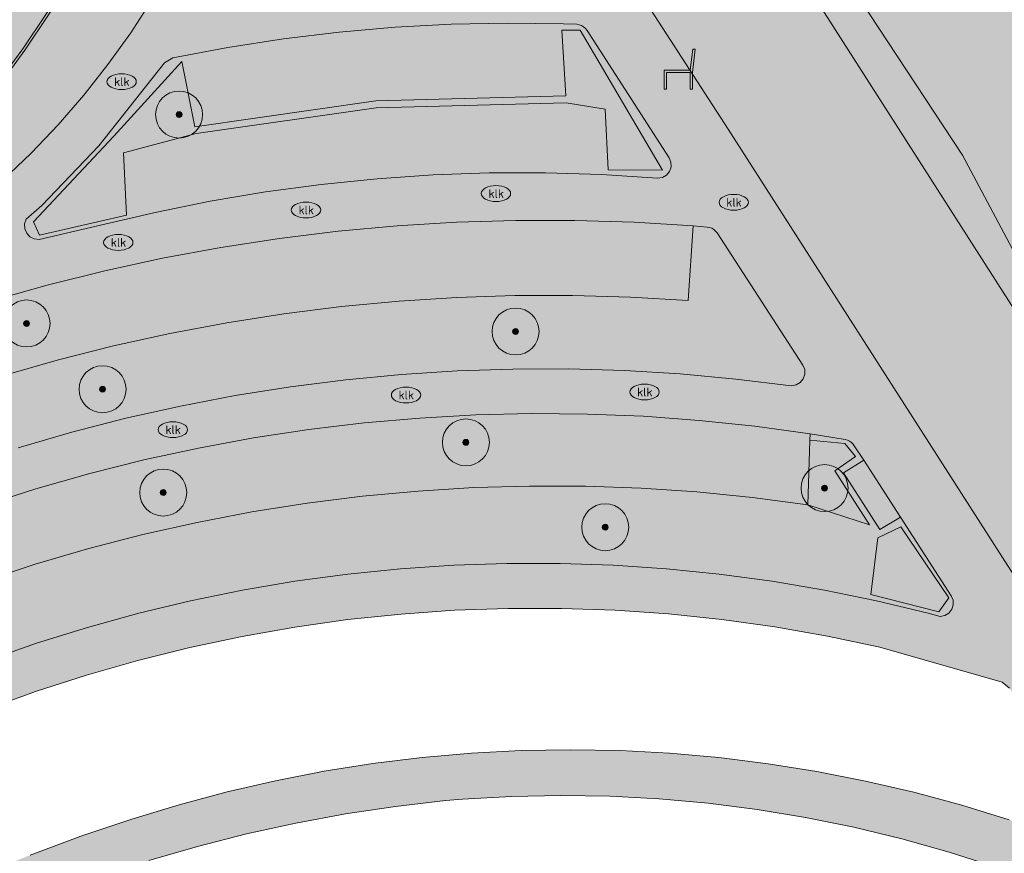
# Model space of a CAD drawing. Header units: metres. Extents: x 90041 to 92106, y 463990 to 466167.
# Tile 175 of 256: x 91107 to 91149, y 464352 to 464388. Entities that reach past the tile are written whole.
import ezdxf
from ezdxf.enums import TextEntityAlignment as Align

# ---------------------------------------------------------------- set-up
doc = ezdxf.new("R2010")
doc.units = ezdxf.units.M
doc.layers.get('0').update_dxf_attribs({"lineweight": 13})
for name, color, linetype, lineweight in [('B-WE-GR-BEPLANTING_CULTUUR_HEESTERS-GV', 90, 'Continuous', 13), ('B-WE-GR-BOOM-S', 90, 'Continuous', 13), ('B-WE-GR-HAAG-G', 90, 'GR-HAAG1-SO', 13), ('B-WE-IE-MEUBILAIR-S', 7, 'Continuous', 13), ('B-WE-IE-MEUBILAIR_WEGMEUBILAIR-S', 7, 'Continuous', 13), ('B-WE-OG-TERREIN_BEGROEID-GV', 7, 'Continuous', 13), ('B-WE-OG-TERREIN_OEVER-GV', 7, 'Continuous', 13), ('B-WE-OG-WATER_SLOOT-GV', 120, 'Continuous', 13), ('B-WE-VH-HALFVERHARDING_GRIND-GV', 252, 'Continuous', 13)]:
    doc.layers.add(name, color=color, linetype=linetype, lineweight=lineweight)
for name, color, linetype, lineweight, true_color, plot, transparency in [('B-WE-GR-BEPLANTING_CULTUUR_HEESTERS-V', 7, 'Continuous', 13, 0x8ca800, False, 0.8), ('B-WE-OG-TERREIN_BEGROEID-V', 7, 'Continuous', 13, 0xc9eb70, False, 0.8), ('B-WE-OG-TERREIN_OEVER-V', 7, 'Continuous', 13, 0xc9eb70, False, 0.8), ('B-WE-OG-WATER_SLOOT-V', 7, 'Continuous', 13, 0x73e9ff, False, 0.8), ('B-WE-VH-HALFVERHARDING_GRIND-V', 7, 'Continuous', 13, 0xd6d6d6, False, 0.8)]:
    doc.layers.add(name, color=color, linetype=linetype, lineweight=lineweight, true_color=true_color, plot=plot, transparency=transparency)
doc.styles.add('NLCS-ISO', font='NLCS-ISO.TTF')
doc.linetypes.add('GR-HAAG1-SO', pattern='A,6,[176,NLCS.SHX,S=0.125,R=0,X=0,Y=0],-2', length=8)

# ---------------------------------------------------------------- blocks, each defined once
blk = doc.blocks.new('SIE-MEUBILAIR_PUT_KOLK-SO')
blk.add_ellipse((0, 0), major_axis=(1.25, 0), ratio=0.54)
at = {"style": 'NLCS-ISO'}
blk.add_text('klk', height=0.75, dxfattribs=at).set_placement((0.026, 0), align=Align.MIDDLE_CENTER)
blk = doc.blocks.new('SIE-WEG_ZITBANK-SO')
at = {"color": 0, "linetype": 'ByBlock', "lineweight": 18}
blk.add_lwpolyline([(-0.912, -1.631), (-0.912, -0.2), (1.088, -0.2), (1.088, -1.631), (1.288, -1.631), (1.288, -0.212), (1.536, 1.777), (1.335, 1.777), (1.113, 0), (-1.112, 0), (-1.112, -1.631)], close=True, dxfattribs=at)
blk = doc.blocks.new('SGR-BOOM_GBKN-SO')
at = {"linetype": 'ByBlock', "lineweight": 18}
h = blk.add_hatch(color=0, dxfattribs=at)
h.dxf.hatch_style = 1
edge = h.paths.add_edge_path()
edge.add_arc((0, 0), 0.25, 0, 360)
at = {"color": 0, "linetype": 'ByBlock', "lineweight": 18}
for radius in [2, 0.25]:
    blk.add_circle((0, 0), radius, dxfattribs=at)
at = {"color": 0, "linetype": 'ByBlock', "lineweight": 18, "style": 'NLCS-ISO'}
blk.add_attdef('SOORT', (2.5, 0), '', height=1.5, dxfattribs=at)

msp = doc.modelspace()

# ---------------------------------------------------------------- hatches: boundary and pattern name
at = {"layer": 'B-WE-GR-BEPLANTING_CULTUUR_HEESTERS-V'}
for points in [[(91114.232, 464383.07), (91113.671, 464385.854), (91110.788, 464382.667), (91107.366, 464379.021), (91107.617, 464378.448), (91111.328, 464379.299), (91111.191, 464381.966), (91114.292, 464382.776), (91121.955, 464383.872), (91130.035, 464384.084), (91131.7, 464383.819), (91131.82, 464381.229), (91134.137, 464381.22), (91130.636, 464387.18), (91129.852, 464387.178), (91130.017, 464384.384), (91121.93, 464384.172)], [(91135.446, 464378.847), (91135.23, 464375.669), (91132.771, 464375.815), (91130.308, 464375.885), (91127.844, 464375.88), (91125.382, 464375.799), (91122.923, 464375.643), (91120.47, 464375.411), (91118.025, 464375.105), (91115.591, 464374.723), (91113.17, 464374.267), (91110.764, 464373.736), (91108.375, 464373.132), (91106.007, 464372.455), (91103.659, 464371.706), (91101.337, 464370.885), (91099.04, 464369.993), (91096.772, 464369.031), (91094.534, 464368), (91090.522, 464365.703), (91089.23, 464364.974), (91090.139, 464362.111), (91091.457, 464362.838), (91093.543, 464363.977), (91095.663, 464365.051), (91097.816, 464366.059), (91099.999, 464366.999), (91102.211, 464367.871), (91104.448, 464368.673), (91106.709, 464369.406), (91108.992, 464370.067), (91111.295, 464370.658), (91113.615, 464371.176), (91115.949, 464371.622), (91118.297, 464371.995), (91120.655, 464372.295), (91123.021, 464372.521), (91125.393, 464372.674), (91127.768, 464372.753), (91130.145, 464372.757), (91132.521, 464372.688), (91134.894, 464372.545), (91137.261, 464372.328), (91139.62, 464372.038), (91139.821, 464372.075), (91139.997, 464372.178), (91140.126, 464372.337), (91140.192, 464372.53), (91140.188, 464372.734), (91140.113, 464372.924), (91136.456, 464378.549), (91136.396, 464378.63), (91136.321, 464378.698), (91136.234, 464378.75), (91136.139, 464378.784), (91136.039, 464378.799)], [(91140.408, 464369.725), (91140.318, 464366.976), (91142.945, 464366.117), (91141.472, 464368.423), (91142.351, 464369.036), (91141.892, 464369.589)], [(91144.285, 464366.042), (91143.294, 464365.57), (91143.004, 464363.15), (91145.889, 464362.421), (91146.323, 464363.014)]]:
    msp.add_hatch(color=256, dxfattribs=at).paths.add_polyline_path(points)
h = msp.add_hatch(color=256, dxfattribs=at)
h.paths.add_polyline_path([(91144.261, 464366.452), (91143.388, 464365.916), (91141.833, 464368.34), (91142.708, 464368.871), (91142.297, 464369.48), (91142.243, 464369.561), (91142.176, 464369.632), (91142.097, 464369.689), (91142.01, 464369.731), (91141.916, 464369.757), (91140.417, 464370.002), (91140.408, 464369.725), (91141.892, 464369.589), (91142.351, 464369.036), (91141.472, 464368.423), (91142.945, 464366.117), (91140.318, 464366.976), (91137.963, 464367.287), (91135.599, 464367.523), (91133.229, 464367.682), (91130.855, 464367.766), (91128.479, 464367.774), (91126.104, 464367.705), (91123.733, 464367.561), (91121.368, 464367.34), (91119.011, 464367.044), (91116.664, 464366.673), (91114.331, 464366.226), (91112.013, 464365.706), (91109.713, 464365.111), (91107.434, 464364.442), (91105.177, 464363.701), (91102.944, 464362.889), (91100.739, 464362.005), (91098.564, 464361.05), (91096.42, 464360.027), (91094.31, 464358.936), (91092.236, 464357.777), (91090.821, 464357.036), (91092.028, 464353.75), (91092.176, 464353.822), (91092.568, 464354.044), (91095.112, 464355.551), (91097.095, 464356.645), (91099.113, 464357.671), (91101.165, 464358.629), (91103.247, 464359.518), (91105.359, 464360.336), (91107.496, 464361.083), (91109.658, 464361.757), (91111.841, 464362.359), (91114.043, 464362.886), (91116.261, 464363.34), (91118.494, 464363.719), (91120.738, 464364.022), (91122.99, 464364.25), (91125.25, 464364.403), (91127.513, 464364.479), (91129.777, 464364.479), (91132.04, 464364.403), (91134.299, 464364.252), (91136.552, 464364.024), (91138.796, 464363.721), (91141.028, 464363.343), (91143.247, 464362.889), (91145.449, 464362.362), (91145.951, 464362.225), (91146.15, 464362.261), (91146.323, 464362.365), (91146.449, 464362.524), (91146.511, 464362.717), (91146.501, 464362.919), (91146.42, 464363.104)])
h.paths.add_polyline_path([(91144.285, 464366.042), (91146.323, 464363.014), (91145.889, 464362.421), (91143.004, 464363.15), (91143.294, 464365.57)], flags=16)
at = {"layer": 'B-WE-OG-TERREIN_BEGROEID-V'}
for points in [[(91067.236, 464449.311), (91067.357, 464449.139), (91067.889, 464449.513), (91067.572, 464449.955), (91067.675, 464450.026), (91067.961, 464450.223), (91068.208, 464450.394), (91068.498, 464449.903), (91070.234, 464450.925), (91069.952, 464451.418), (91070.204, 464451.541), (91070.547, 464451.71), (91070.654, 464451.762), (91070.906, 464451.261), (91071.46, 464451.55), (91071.216, 464452.091), (91073.451, 464452.954), (91076.121, 464453.641), (91078.907, 464453.967), (91081.695, 464453.93), (91084.449, 464453.537), (91086.981, 464452.834), (91089.544, 464451.767), (91092.03, 464450.317), (91094.237, 464448.598), (91095.952, 464446.885), (91095.498, 464446.459), (91095.921, 464445.97), (91096.352, 464446.345), (91096.418, 464446.267), (91096.671, 464445.97), (91096.842, 464445.769), (91096.38, 464445.439), (91097.547, 464443.807), (91097.743, 464443.505), (91107.12, 464429.018), (91112.563, 464420.61), (91136.928, 464382.969), (91148.256, 464365.277), (91162.78, 464342.62), (91167.534, 464345.636), (91167.689, 464346.101), (91167.586, 464346.67), (91163.208, 464353.761), (91149.64, 464374.453), (91131.309, 464403.139), (91088.598, 464468.148), (91088.082, 464468.539), (91087.425, 464468.731), (91086.777, 464468.734), (91085.93, 464468.584), (91078.659, 464465.806), (91066.349, 464460.57), (91054.978, 464454.997), (91040.038, 464446.533), (91025.506, 464437.016), (91016.179, 464430.13), (91006.461, 464422.748), (91005.638, 464422.052), (91004.842, 464421.124), (91004.283, 464420.304), (91003.757, 464419.357), (91002.557, 464417.712), (91011.285, 464424.445), (91011.772, 464423.699), (91012.577, 464422.468), (91014.326, 464419.677), (91016.044, 464417.245), (91013.602, 464415.748), (91013.789, 464415.454), (91024.053, 464421.968), (91024.248, 464422.091), (91024.463, 464421.753), (91026.223, 464422.848), (91025.921, 464423.42), (91026.124, 464423.536), (91026.47, 464423.734), (91026.572, 464423.792), (91026.855, 464423.298), (91027.391, 464423.64), (91027.28, 464423.836), (91039.939, 464431.899), (91039.764, 464432.186), (91039.912, 464432.285), (91040.365, 464432.586), (91040.48, 464432.663), (91040.668, 464432.367), (91053.881, 464440.787), (91053.709, 464441.068), (91053.807, 464441.134), (91054.238, 464441.421), (91054.394, 464441.525), (91054.582, 464441.23)], [(91109.718, 464418.892), (91109.396, 464418.689), (91109.154, 464418.392), (91109.129, 464418.319), (91109.116, 464418.243), (91109.115, 464418.167), (91109.126, 464418.091), (91109.148, 464418.017), (91109.454, 464417.067), (91109.935, 464415.617), (91110.34, 464414.144), (91110.668, 464412.652), (91110.917, 464411.144), (91111.086, 464409.626), (91111.177, 464408.101), (91111.187, 464406.573), (91111.117, 464405.047), (91110.968, 464403.527), (91110.739, 464402.016), (91110.432, 464400.52), (91110.047, 464399.041), (91109.585, 464397.585), (91109.048, 464396.155), (91108.436, 464394.755), (91107.752, 464393.389), (91106.998, 464392.06), (91106.175, 464390.773), (91105.286, 464389.53), (91104.334, 464388.336), (91103.32, 464387.193), (91102.248, 464386.105), (91101.12, 464385.074), (91099.94, 464384.104), (91098.711, 464383.196), (91097.436, 464382.354), (91096.119, 464381.58), (91094.763, 464380.876), (91093.372, 464380.244), (91091.95, 464379.685), (91090.501, 464379.202), (91089.029, 464378.795), (91087.537, 464378.465), (91086.03, 464378.214), (91085.894, 464378.158), (91086.443, 464374.942), (91086.465, 464374.844), (91087.131, 464371.862), (91087.328, 464371.859), (91088.372, 464372.066), (91090.004, 464372.399), (91091.618, 464372.807), (91093.211, 464373.291), (91094.78, 464373.849), (91096.322, 464374.479), (91097.832, 464375.181), (91099.307, 464375.953), (91100.745, 464376.793), (91102.142, 464377.7), (91103.495, 464378.67), (91104.801, 464379.703), (91106.057, 464380.796), (91107.261, 464381.947), (91108.41, 464383.152), (91109.501, 464384.41), (91110.532, 464385.718), (91111.501, 464387.072), (91112.405, 464388.47), (91113.243, 464389.909), (91114.013, 464391.386), (91114.712, 464392.897), (91115.341, 464394.439), (91115.896, 464396.009), (91116.378, 464397.603), (91116.784, 464399.218), (91117.114, 464400.85), (91117.368, 464402.496), (91117.544, 464404.152), (91117.643, 464405.814), (91117.664, 464407.479), (91117.564, 464407.782), (91110.501, 464418.731), (91110.375, 464418.848), (91110.221, 464418.927), (91110.052, 464418.962), (91109.88, 464418.95)], [(91135.446, 464378.847), (91132.929, 464379.002), (91130.408, 464379.08), (91127.887, 464379.08), (91125.366, 464379.004), (91122.849, 464378.851), (91120.338, 464378.621), (91117.834, 464378.315), (91115.342, 464377.932), (91112.862, 464377.474), (91110.398, 464376.94), (91107.95, 464376.33), (91105.523, 464375.647), (91103.118, 464374.89), (91100.736, 464374.059), (91098.382, 464373.157), (91096.056, 464372.183), (91093.76, 464371.138), (91091.498, 464370.024), (91089.271, 464368.841), (91087.968, 464368.102), (91087.89, 464368.04), (91087.824, 464367.965), (91087.771, 464367.881), (91087.734, 464367.788), (91087.712, 464367.691), (91089.402, 464368.499), (91090.522, 464365.703), (91094.534, 464368), (91096.772, 464369.031), (91099.04, 464369.993), (91101.337, 464370.885), (91103.659, 464371.706), (91106.007, 464372.455), (91108.375, 464373.132), (91110.764, 464373.736), (91113.17, 464374.267), (91115.591, 464374.723), (91118.025, 464375.105), (91120.47, 464375.411), (91122.923, 464375.643), (91125.382, 464375.799), (91127.844, 464375.88), (91130.308, 464375.885), (91132.771, 464375.815), (91135.23, 464375.669)], [(91140.408, 464369.725), (91140.417, 464370.002), (91138.06, 464370.324), (91135.694, 464370.57), (91133.321, 464370.741), (91130.944, 464370.837), (91128.565, 464370.857), (91126.187, 464370.801), (91123.812, 464370.669), (91121.442, 464370.462), (91119.08, 464370.18), (91116.728, 464369.822), (91114.389, 464369.39), (91112.064, 464368.884), (91109.757, 464368.303), (91107.47, 464367.65), (91105.204, 464366.924), (91102.963, 464366.127), (91100.748, 464365.259), (91098.562, 464364.32), (91096.407, 464363.313), (91094.286, 464362.237), (91092.199, 464361.094), (91090.15, 464359.886), (91090.821, 464357.036), (91092.236, 464357.777), (91094.31, 464358.936), (91096.42, 464360.027), (91098.564, 464361.05), (91100.739, 464362.005), (91102.944, 464362.889), (91105.177, 464363.701), (91107.434, 464364.442), (91109.713, 464365.111), (91112.013, 464365.706), (91114.331, 464366.226), (91116.664, 464366.673), (91119.011, 464367.044), (91121.368, 464367.34), (91123.733, 464367.561), (91126.104, 464367.705), (91128.479, 464367.774), (91130.855, 464367.766), (91133.229, 464367.682), (91135.599, 464367.523), (91137.963, 464367.287), (91140.318, 464366.976)]]:
    msp.add_hatch(color=256, dxfattribs=at).paths.add_polyline_path(points)
h = msp.add_hatch(color=256, dxfattribs=at)
h.paths.add_polyline_path([(91130.857, 464387.25), (91130.778, 464387.32), (91130.687, 464387.375), (91130.589, 464387.414), (91130.485, 464387.435), (91129.923, 464387.457), (91127.533, 464387.485), (91125.144, 464387.434), (91122.758, 464387.304), (91120.377, 464387.095), (91118.004, 464386.807), (91115.642, 464386.442), (91113.294, 464385.998), (91112.939, 464385.79), (91110.144, 464382.251), (91107.718, 464379.722), (91107.049, 464379.132), (91106.986, 464378.936), (91106.994, 464378.73), (91107.074, 464378.539), (91107.214, 464378.388), (91107.398, 464378.295), (91107.603, 464378.271), (91110.22, 464378.874), (91112.546, 464379.425), (91114.888, 464379.898), (91117.245, 464380.295), (91119.614, 464380.614), (91121.992, 464380.855), (91124.376, 464381.018), (91126.765, 464381.102), (91129.155, 464381.107), (91131.544, 464381.034), (91133.929, 464380.883), (91134.129, 464380.914), (91134.305, 464381.013), (91134.435, 464381.169), (91134.501, 464381.361), (91134.495, 464381.563), (91134.417, 464381.75), (91130.924, 464387.168)])
h.paths.add_polyline_path([(91114.232, 464383.07), (91121.93, 464384.172), (91130.017, 464384.384), (91129.852, 464387.178), (91130.636, 464387.18), (91134.137, 464381.22), (91131.82, 464381.229), (91131.7, 464383.819), (91130.035, 464384.084), (91121.955, 464383.872), (91114.292, 464382.776), (91111.191, 464381.966), (91111.328, 464379.299), (91107.617, 464378.448), (91107.366, 464379.021), (91110.788, 464382.667), (91113.671, 464385.854)], flags=16)
at = {"layer": 'B-WE-OG-TERREIN_OEVER-V'}
msp.add_hatch(color=256, dxfattribs=at).paths.add_polyline_path([(91088.81, 464469.61), (91088.25, 464470.09), (91087.952, 464470.124), (91087.449, 464470.086), (91086.83, 464469.93), (91083.12, 464468.77), (91074.39, 464465.1), (91058.78, 464457.92), (91053.15, 464454.88), (91046.57, 464451.65), (91040.18, 464448.1), (91036.91, 464446.02), (91031.33, 464442.89), (91015.67, 464432.06), (91008.66, 464426.37), (91003.97, 464421.84), (91001.602, 464418.158), (91000.423, 464415.73), (91000.12, 464413.793), (91000.053, 464412.868), (91000.243, 464412.017), (91000.881, 464410.479), (91025.403, 464372.673), (91028.554, 464374.726), (91029.729, 464375.494), (91029.585, 464375.764), (91021.251, 464390.83), (91003.951, 464410.077), (91003.483, 464410.413), (91003.058, 464410.802), (91002.682, 464411.238), (91002.36, 464411.716), (91002.096, 464412.228), (91001.896, 464412.768), (91001.76, 464413.328), (91001.691, 464413.9), (91001.691, 464414.476), (91001.758, 464415.048), (91001.893, 464415.608), (91002.557, 464417.712), (91003.757, 464419.357), (91004.283, 464420.304), (91004.842, 464421.124), (91005.638, 464422.052), (91006.461, 464422.748), (91016.179, 464430.13), (91025.506, 464437.016), (91040.038, 464446.533), (91054.978, 464454.997), (91066.349, 464460.57), (91078.659, 464465.806), (91085.93, 464468.584), (91086.777, 464468.734), (91087.425, 464468.731), (91088.082, 464468.539), (91088.598, 464468.148), (91131.309, 464403.139), (91149.64, 464374.453), (91163.208, 464353.761), (91167.586, 464346.67), (91167.689, 464346.101), (91167.534, 464345.636), (91162.78, 464342.62), (91160.087, 464340.948), (91161.338, 464339.027), (91164.005, 464340.746), (91164.244, 464340.9), (91169.475, 464344.273), (91170.231, 464344.76), (91160.599, 464359.564), (91150.55, 464375.01), (91146.91, 464381.86), (91110.44, 464437.24), (91105.39, 464444.91), (91091.24, 464465.65)])
at = {"layer": 'B-WE-OG-WATER_SLOOT-V'}
msp.add_hatch(color=256, dxfattribs=at).paths.add_polyline_path([(91107.063, 464455.157), (91102.908, 464461.531), (91100.081, 464466.238), (91099.128, 464468.1), (91098.857, 464468.832), (91098.862, 464469.162), (91088.81, 464469.61), (91091.24, 464465.65), (91105.39, 464444.91), (91110.44, 464437.24), (91146.91, 464381.86), (91150.55, 464375.01), (91160.599, 464359.564), (91165.258, 464363.073), (91164.561, 464363.991), (91164.204, 464363.827), (91163.83, 464363.738), (91163.213, 464363.804), (91162.839, 464364.06), (91162.498, 464364.452), (91158.321, 464370.88), (91154.76, 464376.359), (91154.614, 464376.899), (91154.647, 464377.38), (91155.43, 464380.042), (91155.56, 464380.931), (91155.484, 464382.156), (91155.458, 464382.288), (91155.382, 464382.67), (91149.035, 464391.717), (91135.894, 464411.366), (91128.505, 464422.675), (91114.269, 464444.101)])
at = {"layer": 'B-WE-VH-HALFVERHARDING_GRIND-V'}
h = msp.add_hatch(color=256, dxfattribs=at)
h.paths.add_polyline_path([(91108.686, 464321.019), (91108.47, 464320.08), (91108.377, 464319.899), (91108.228, 464319.762), (91108.04, 464319.685), (91107.837, 464319.678), (91107.644, 464319.742), (91107.486, 464319.869), (91109.842, 464316.54), (91109.785, 464316.897), (91110.27, 464319.438), (91110.507, 464320.672), (91110.806, 464321.892), (91111.165, 464323.095), (91111.585, 464324.279), (91112.064, 464325.441), (91112.6, 464326.576), (91113.193, 464327.684), (91113.841, 464328.76), (91114.834, 464330.1), (91115.882, 464331.397), (91116.984, 464332.648), (91118.138, 464333.852), (91119.341, 464335.006), (91120.593, 464336.107), (91121.89, 464337.156), (91123.229, 464338.148), (91124.61, 464339.083), (91126.029, 464339.959), (91127.484, 464340.774), (91128.971, 464341.527), (91130.489, 464342.217), (91132.035, 464342.841), (91133.61, 464343.401), (91135.207, 464343.894), (91136.824, 464344.319), (91138.457, 464344.675), (91140.103, 464344.962), (91141.76, 464345.179), (91143.425, 464345.325), (91145.095, 464345.401), (91146.766, 464345.406), (91148.436, 464345.34), (91150.102, 464345.204), (91151.761, 464344.997), (91153.409, 464344.72), (91155.044, 464344.374), (91156.663, 464343.958), (91158.263, 464343.475), (91158.559, 464343.279), (91159.123, 464342.46), (91160.087, 464340.948), (91162.78, 464342.62), (91148.256, 464365.277), (91136.928, 464382.969), (91112.563, 464420.61), (91109.718, 464418.892), (91109.88, 464418.95), (91110.052, 464418.962), (91110.221, 464418.927), (91110.375, 464418.848), (91110.501, 464418.731), (91117.564, 464407.782), (91117.664, 464407.479), (91117.643, 464405.814), (91117.544, 464404.152), (91117.368, 464402.496), (91117.114, 464400.85), (91116.784, 464399.218), (91116.378, 464397.603), (91115.896, 464396.009), (91115.341, 464394.439), (91114.712, 464392.897), (91114.013, 464391.386), (91113.243, 464389.909), (91112.405, 464388.47), (91111.501, 464387.072), (91110.532, 464385.718), (91109.501, 464384.41), (91108.41, 464383.152), (91107.261, 464381.947), (91106.057, 464380.796), (91104.801, 464379.703), (91103.495, 464378.67), (91102.142, 464377.7), (91100.745, 464376.793), (91099.307, 464375.953), (91097.832, 464375.181), (91096.322, 464374.479), (91094.78, 464373.849), (91093.211, 464373.291), (91091.618, 464372.807), (91090.004, 464372.399), (91088.372, 464372.066), (91087.328, 464371.859), (91087.131, 464371.862), (91087.012, 464371.897), (91086.903, 464371.956), (91086.806, 464372.034), (91086.728, 464372.13), (91086.669, 464372.239), (91087.712, 464367.543), (91087.712, 464367.691), (91087.734, 464367.788), (91087.771, 464367.881), (91087.824, 464367.965), (91087.89, 464368.04), (91087.968, 464368.102), (91089.271, 464368.841), (91091.498, 464370.024), (91093.76, 464371.138), (91096.056, 464372.183), (91098.382, 464373.157), (91100.736, 464374.059), (91103.118, 464374.89), (91105.523, 464375.647), (91107.95, 464376.33), (91110.398, 464376.94), (91112.862, 464377.474), (91115.342, 464377.932), (91117.834, 464378.315), (91120.338, 464378.621), (91122.849, 464378.851), (91125.366, 464379.004), (91127.887, 464379.08), (91130.408, 464379.08), (91132.929, 464379.002), (91135.446, 464378.847), (91136.039, 464378.799), (91136.139, 464378.784), (91136.234, 464378.75), (91136.321, 464378.698), (91136.396, 464378.63), (91136.456, 464378.549), (91140.113, 464372.924), (91140.188, 464372.734), (91140.192, 464372.53), (91140.126, 464372.337), (91139.997, 464372.178), (91139.821, 464372.075), (91139.62, 464372.038), (91137.261, 464372.328), (91134.894, 464372.545), (91132.521, 464372.688), (91130.145, 464372.757), (91127.768, 464372.753), (91125.393, 464372.674), (91123.021, 464372.521), (91120.655, 464372.295), (91118.297, 464371.995), (91115.949, 464371.622), (91113.615, 464371.176), (91111.295, 464370.658), (91108.992, 464370.067), (91106.709, 464369.406), (91104.448, 464368.673), (91102.211, 464367.871), (91099.999, 464366.999), (91097.816, 464366.059), (91095.663, 464365.051), (91093.543, 464363.977), (91091.457, 464362.838), (91090.139, 464362.111), (91089.799, 464361.923), (91089.618, 464361.85), (91089.422, 464361.841), (91089.235, 464361.899), (91089.078, 464362.015), (91088.969, 464362.178), (91089.737, 464359.147), (91089.723, 464359.292), (91089.743, 464359.436), (91089.797, 464359.571), (91089.88, 464359.691), (91089.989, 464359.787), (91090.15, 464359.886), (91092.199, 464361.094), (91094.286, 464362.237), (91096.407, 464363.313), (91098.562, 464364.32), (91100.748, 464365.259), (91102.963, 464366.127), (91105.204, 464366.924), (91107.47, 464367.65), (91109.757, 464368.303), (91112.064, 464368.884), (91114.389, 464369.39), (91116.728, 464369.822), (91119.08, 464370.18), (91121.442, 464370.462), (91123.812, 464370.669), (91126.187, 464370.801), (91128.565, 464370.857), (91130.944, 464370.837), (91133.321, 464370.741), (91135.694, 464370.57), (91138.06, 464370.324), (91140.417, 464370.002), (91141.916, 464369.757), (91142.01, 464369.731), (91142.097, 464369.689), (91142.176, 464369.632), (91142.243, 464369.561), (91142.297, 464369.48), (91142.708, 464368.871), (91144.261, 464366.452), (91146.42, 464363.104), (91146.501, 464362.919), (91146.511, 464362.717), (91146.449, 464362.524), (91146.323, 464362.365), (91146.15, 464362.261), (91145.951, 464362.225), (91145.449, 464362.362), (91143.247, 464362.889), (91141.028, 464363.343), (91138.796, 464363.721), (91136.552, 464364.024), (91134.299, 464364.252), (91132.04, 464364.403), (91129.777, 464364.479), (91127.513, 464364.479), (91125.25, 464364.403), (91122.99, 464364.25), (91120.738, 464364.022), (91118.494, 464363.719), (91116.261, 464363.34), (91114.043, 464362.886), (91111.841, 464362.359), (91109.658, 464361.757), (91107.496, 464361.083), (91105.359, 464360.336), (91103.247, 464359.518), (91101.165, 464358.629), (91099.113, 464357.671), (91097.095, 464356.645), (91095.112, 464355.551), (91092.568, 464354.044), (91092.176, 464353.822), (91092.028, 464353.75), (91091.853, 464353.723), (91091.678, 464353.75), (91091.519, 464353.828), (91091.391, 464353.951), (91091.306, 464354.106), (91092.262, 464351.15), (91092.544, 464351.848), (91092.618, 464351.89), (91095.076, 464353.277), (91097.051, 464354.412), (91099.065, 464355.478), (91101.114, 464356.473), (91103.197, 464357.396), (91105.31, 464358.247), (91107.452, 464359.023), (91109.619, 464359.725), (91111.809, 464360.351), (91114.02, 464360.901), (91116.249, 464361.373), (91118.492, 464361.768), (91120.748, 464362.085), (91123.014, 464362.323), (91125.286, 464362.482), (91127.563, 464362.562), (91129.841, 464362.564), (91132.118, 464362.486), (91134.391, 464362.329), (91136.657, 464362.093), (91138.913, 464361.779), (91141.157, 464361.386), (91143.386, 464360.916), (91148.594, 464359.429), (91148.9, 464359.17), (91152.773, 464353.15), (91152.838, 464352.956), (91152.831, 464352.751), (91152.753, 464352.562), (91152.613, 464352.412), (91152.43, 464352.32), (91152.226, 464352.299), (91150.875, 464352.869), (91148.883, 464353.561), (91146.868, 464354.182), (91144.833, 464354.733), (91142.779, 464355.211), (91140.71, 464355.618), (91138.628, 464355.951), (91136.535, 464356.211), (91134.435, 464356.397), (91132.329, 464356.51), (91130.221, 464356.548), (91128.113, 464356.512), (91126.007, 464356.403), (91123.906, 464356.219), (91121.813, 464355.962), (91119.731, 464355.632), (91117.661, 464355.228), (91115.607, 464354.752), (91113.571, 464354.205), (91111.555, 464353.586), (91109.378, 464352.86), (91107.226, 464352.063), (91105.1, 464351.198), (91103.004, 464350.265), (91100.939, 464349.265), (91098.907, 464348.198), (91096.91, 464347.067), (91094.826, 464345.818), (91094.647, 464345.752), (91094.456, 464345.749), (91094.275, 464345.811), (91094.125, 464345.93), (91094.024, 464346.092), (91095.132, 464343.149), (91095.102, 464343.298), (91095.113, 464343.45), (91095.163, 464343.593), (91095.248, 464343.718), (91095.364, 464343.817), (91095.412, 464343.846), (91096.705, 464344.635), (91098.539, 464345.758), (91100.409, 464346.82), (91102.313, 464347.818), (91104.25, 464348.752), (91106.217, 464349.622), (91108.212, 464350.425), (91110.232, 464351.161), (91112.276, 464351.829), (91114.341, 464352.429), (91116.425, 464352.96), (91118.525, 464353.421), (91120.64, 464353.811), (91122.766, 464354.131), (91124.902, 464354.38), (91125.617, 464354.439), (91127.709, 464354.559), (91129.805, 464354.601), (91131.9, 464354.567), (91133.993, 464354.455), (91136.08, 464354.267), (91138.159, 464354.002), (91140.227, 464353.66), (91142.281, 464353.243), (91144.318, 464352.75), (91146.335, 464352.183), (91148.33, 464351.541), (91150.301, 464350.827), (91152.244, 464350.041), (91154.156, 464349.184), (91155.869, 464348.175), (91156.057, 464347.955), (91156.77, 464346.877), (91156.844, 464346.692), (91156.853, 464346.492), (91156.795, 464346.301), (91156.677, 464346.14), (91156.513, 464346.027), (91156.32, 464345.975), (91151.831, 464346.966), (91150.06, 464347.185), (91148.282, 464347.325), (91146.499, 464347.387), (91144.715, 464347.371), (91142.933, 464347.277), (91141.158, 464347.105), (91139.391, 464346.854), (91137.638, 464346.527), (91135.9, 464346.122), (91134.182, 464345.642), (91132.486, 464345.087), (91130.817, 464344.458), (91129.177, 464343.756), (91127.569, 464342.983), (91125.997, 464342.14), (91124.463, 464341.229), (91122.971, 464340.251), (91121.523, 464339.209), (91120.122, 464338.104), (91118.771, 464336.938), (91117.473, 464335.715), (91116.229, 464334.436), (91115.043, 464333.103), (91113.917, 464331.719), (91112.853, 464330.288), (91111.852, 464328.811), (91110.917, 464327.291), (91110.05, 464325.732), (91109.773, 464324.984), (91109.519, 464324.228), (91109.287, 464323.465), (91109.079, 464322.695), (91108.894, 464321.919)])
h.paths.add_polyline_path([(91121.039, 464402.401), (91122.63, 464399.983), (91123.642, 464398.402), (91123.731, 464398.218), (91123.749, 464398.014), (91123.694, 464397.817), (91123.572, 464397.653), (91123.4, 464397.542), (91123.2, 464397.5), (91122.314, 464397.477), (91119.097, 464397.204), (91118.894, 464397.199), (91118.7, 464397.263), (91118.541, 464397.389), (91118.434, 464397.562), (91118.392, 464397.762), (91118.421, 464397.963), (91118.672, 464399.015), (91118.888, 464400.074), (91119.071, 464401.14), (91119.219, 464402.212), (91119.333, 464403.287), (91119.414, 464403.473), (91119.556, 464403.618), (91119.74, 464403.704), (91119.942, 464403.719), (91120.137, 464403.662), (91120.299, 464403.54), (91120.744, 464402.855)], flags=16)
h.paths.add_polyline_path([(91125.568, 464395.453), (91128.931, 464390.258), (91129, 464390.069), (91129.001, 464389.867), (91128.933, 464389.677), (91128.805, 464389.522), (91128.631, 464389.419), (91128.433, 464389.382), (91126.46, 464389.374), (91124.489, 464389.31), (91122.52, 464389.189), (91120.555, 464389.011), (91118.596, 464388.777), (91116.645, 464388.487), (91115.649, 464388.35), (91115.448, 464388.354), (91115.261, 464388.428), (91115.111, 464388.562), (91115.017, 464388.74), (91114.992, 464388.94), (91115.038, 464389.136), (91116.392, 464391.968), (91117.499, 464394.758), (91117.554, 464394.872), (91117.633, 464394.97), (91117.732, 464395.048), (91117.846, 464395.102), (91117.969, 464395.129), (91119.386, 464395.312), (91120.807, 464395.464), (91122.23, 464395.584), (91123.656, 464395.672), (91125.084, 464395.729), (91125.199, 464395.715), (91125.309, 464395.679), (91125.41, 464395.622), (91125.498, 464395.545)], flags=16)
h.paths.add_polyline_path([(91130.924, 464387.168), (91134.417, 464381.75), (91134.495, 464381.563), (91134.501, 464381.361), (91134.435, 464381.169), (91134.305, 464381.013), (91134.129, 464380.914), (91133.929, 464380.883), (91131.544, 464381.034), (91129.155, 464381.107), (91126.765, 464381.102), (91124.376, 464381.018), (91121.992, 464380.855), (91119.614, 464380.614), (91117.245, 464380.295), (91114.888, 464379.898), (91112.546, 464379.425), (91110.22, 464378.874), (91107.603, 464378.271), (91107.398, 464378.295), (91107.214, 464378.388), (91107.074, 464378.539), (91106.994, 464378.73), (91106.986, 464378.936), (91107.049, 464379.132), (91107.718, 464379.722), (91110.144, 464382.251), (91112.939, 464385.79), (91113.294, 464385.998), (91115.642, 464386.442), (91118.004, 464386.807), (91120.377, 464387.095), (91122.758, 464387.304), (91125.144, 464387.434), (91127.533, 464387.485), (91129.923, 464387.457), (91130.485, 464387.435), (91130.589, 464387.414), (91130.687, 464387.375), (91130.778, 464387.32), (91130.857, 464387.25)], flags=16)
msp.add_hatch(color=256, dxfattribs=at).paths.add_polyline_path([(91142.708, 464368.871), (91141.833, 464368.34), (91143.388, 464365.916), (91144.261, 464366.452)])

# ---------------------------------------------------------------- linework, layer by layer
at = {"layer": 'B-WE-GR-BEPLANTING_CULTUUR_HEESTERS-GV', "flags": 128}
for points in [[(91114.232, 464383.07), (91113.671, 464385.854), (91110.788, 464382.667), (91107.366, 464379.021), (91107.617, 464378.448), (91111.328, 464379.299), (91111.191, 464381.966), (91114.292, 464382.776), (91121.955, 464383.872), (91130.035, 464384.084), (91131.7, 464383.819), (91131.82, 464381.229), (91134.137, 464381.22), (91130.636, 464387.18), (91129.852, 464387.178), (91130.017, 464384.384), (91121.93, 464384.172)], [(91140.408, 464369.725), (91140.318, 464366.976), (91142.945, 464366.117), (91141.472, 464368.423), (91142.351, 464369.036), (91141.892, 464369.589)], [(91144.285, 464366.042), (91143.294, 464365.57), (91143.004, 464363.15), (91145.889, 464362.421), (91146.323, 464363.014)], [(91144.285, 464366.042), (91146.323, 464363.014), (91145.889, 464362.421), (91143.004, 464363.15), (91143.294, 464365.57)]]:
    msp.add_lwpolyline(points, close=True, dxfattribs=at)
for points in [[(91106.709, 464369.406), (91108.992, 464370.067), (91111.295, 464370.658), (91113.615, 464371.176), (91115.949, 464371.622), (91118.297, 464371.995), (91120.655, 464372.295), (91123.021, 464372.521), (91125.393, 464372.674), (91127.768, 464372.753), (91130.145, 464372.757), (91132.521, 464372.688), (91134.894, 464372.545), (91137.261, 464372.328), (91139.62, 464372.038), (91139.821, 464372.075), (91139.997, 464372.178), (91140.126, 464372.337), (91140.192, 464372.53), (91140.188, 464372.734), (91140.113, 464372.924), (91136.456, 464378.549), (91136.396, 464378.63), (91136.321, 464378.698), (91136.234, 464378.75), (91136.139, 464378.784), (91136.039, 464378.799), (91135.446, 464378.847), (91135.23, 464375.669), (91132.771, 464375.815), (91130.308, 464375.885), (91127.844, 464375.88), (91125.382, 464375.799), (91122.923, 464375.643), (91120.47, 464375.411), (91118.025, 464375.105), (91115.591, 464374.723), (91113.17, 464374.267), (91110.764, 464373.736), (91108.375, 464373.132), (91106.007, 464372.455)], [(91105.359, 464360.336), (91107.496, 464361.083), (91109.658, 464361.757), (91111.841, 464362.359), (91114.043, 464362.886), (91116.261, 464363.34), (91118.494, 464363.719), (91120.738, 464364.022), (91122.99, 464364.25), (91125.25, 464364.403), (91127.513, 464364.479), (91129.777, 464364.479), (91132.04, 464364.403), (91134.299, 464364.252), (91136.552, 464364.024), (91138.796, 464363.721), (91141.028, 464363.343), (91143.247, 464362.889), (91145.449, 464362.362), (91145.951, 464362.225), (91146.15, 464362.261), (91146.323, 464362.365), (91146.449, 464362.524), (91146.511, 464362.717), (91146.501, 464362.919), (91146.42, 464363.104), (91144.261, 464366.452), (91143.388, 464365.916), (91141.833, 464368.34), (91142.708, 464368.871), (91142.297, 464369.48), (91142.243, 464369.561), (91142.176, 464369.632), (91142.097, 464369.689), (91142.01, 464369.731), (91141.916, 464369.757), (91140.417, 464370.002), (91140.408, 464369.725), (91141.892, 464369.589), (91142.351, 464369.036), (91141.472, 464368.423), (91142.945, 464366.117), (91140.318, 464366.976), (91137.963, 464367.287), (91135.599, 464367.523), (91133.229, 464367.682), (91130.855, 464367.766), (91128.479, 464367.774), (91126.104, 464367.705), (91123.733, 464367.561), (91121.368, 464367.34), (91119.011, 464367.044), (91116.664, 464366.673), (91114.331, 464366.226), (91112.013, 464365.706), (91109.713, 464365.111), (91107.434, 464364.442), (91105.177, 464363.701)]]:
    msp.add_lwpolyline(points, dxfattribs=at)
at = {"layer": 'B-WE-GR-HAAG-G', "flags": 128}
for points in [[(91086.443, 464374.942), (91088.014, 464375.186), (91089.571, 464375.508), (91091.11, 464375.906), (91092.627, 464376.38), (91094.119, 464376.929), (91095.582, 464377.55), (91097.013, 464378.243), (91098.408, 464379.006), (91099.763, 464379.837), (91101.076, 464380.734), (91102.342, 464381.694), (91103.56, 464382.717), (91104.725, 464383.798), (91105.836, 464384.935), (91106.911, 464386.39), (91107.924, 464387.889), (91108.873, 464389.429), (91109.758, 464391.007), (91110.575, 464392.621), (91111.324, 464394.267), (91112.004, 464395.944), (91112.613, 464397.647), (91113.151, 464399.375), (91113.615, 464401.123), (91114.007, 464402.889), (91114.324, 464404.67), (91114.566, 464406.463), (91113.689, 464411.79), (91111.041, 464411.483), (91110.251, 464415.309), (91109.275, 464418.201), (91110.229, 464418.611), (91117.263, 464407.673), (91117.496, 464406.528), (91114.667, 464406.465), (91114.425, 464404.667), (91114.107, 464402.88), (91113.715, 464401.108), (91113.25, 464399.354), (91112.711, 464397.621), (91112.1, 464395.913), (91111.418, 464394.231), (91110.667, 464392.579), (91109.847, 464390.96), (91108.96, 464389.377), (91108.007, 464387.833), (91106.99, 464386.329), (91105.912, 464384.87), (91104.798, 464383.729), (91103.63, 464382.645), (91102.409, 464381.619), (91101.139, 464380.656), (91099.823, 464379.756), (91098.464, 464378.922), (91097.065, 464378.157), (91095.63, 464377.462), (91094.163, 464376.838), (91092.667, 464376.288), (91091.145, 464375.812), (91089.602, 464375.412), (91088.04, 464375.089), (91086.465, 464374.844)], [(91090.522, 464365.703), (91094.534, 464368), (91096.772, 464369.031), (91099.04, 464369.993), (91101.337, 464370.885), (91103.659, 464371.706), (91106.007, 464372.455), (91108.375, 464373.132), (91110.764, 464373.736), (91113.17, 464374.267), (91115.591, 464374.723), (91118.025, 464375.105), (91120.47, 464375.411), (91122.923, 464375.643), (91125.382, 464375.799), (91127.844, 464375.88), (91130.308, 464375.885), (91132.771, 464375.815), (91135.23, 464375.669), (91135.446, 464378.847)], [(91140.408, 464369.725), (91140.417, 464370.002)], [(91140.318, 464366.976), (91140.408, 464369.725)], [(91140.318, 464366.976), (91142.945, 464366.117), (91141.472, 464368.423), (91142.351, 464369.036), (91141.892, 464369.589), (91140.408, 464369.725)], [(91090.821, 464357.036), (91092.236, 464357.777), (91094.31, 464358.936), (91096.42, 464360.027), (91098.564, 464361.05), (91100.739, 464362.005), (91102.944, 464362.889), (91105.177, 464363.701), (91107.434, 464364.442), (91109.713, 464365.111), (91112.013, 464365.706), (91114.331, 464366.226), (91116.664, 464366.673), (91119.011, 464367.044), (91121.368, 464367.34), (91123.733, 464367.561), (91126.104, 464367.705), (91128.479, 464367.774), (91130.855, 464367.766), (91133.229, 464367.682), (91135.599, 464367.523), (91137.963, 464367.287), (91140.318, 464366.976)]]:
    msp.add_lwpolyline(points, dxfattribs=at)
for points in [[(91114.232, 464383.07), (91113.671, 464385.854), (91110.788, 464382.667), (91107.366, 464379.021), (91107.617, 464378.448), (91111.328, 464379.299), (91111.191, 464381.966), (91114.292, 464382.776), (91121.955, 464383.872), (91130.035, 464384.084), (91131.7, 464383.819), (91131.82, 464381.229), (91134.137, 464381.22), (91130.636, 464387.18), (91129.852, 464387.178), (91130.017, 464384.384), (91121.93, 464384.172)], [(91144.285, 464366.042), (91146.323, 464363.014), (91145.889, 464362.421), (91143.004, 464363.15), (91143.294, 464365.57)]]:
    msp.add_lwpolyline(points, close=True, dxfattribs=at)
at = {"layer": 'B-WE-OG-TERREIN_BEGROEID-GV', "flags": 128}
for points in [[(91167.586, 464346.67), (91163.208, 464353.761), (91149.64, 464374.453), (91131.309, 464403.139), (91088.598, 464468.148)], [(91081.695, 464453.93), (91084.449, 464453.537), (91086.981, 464452.834), (91089.544, 464451.767), (91092.03, 464450.317), (91094.237, 464448.598), (91095.952, 464446.885), (91095.498, 464446.459), (91095.921, 464445.97), (91096.352, 464446.345), (91096.418, 464446.267), (91096.671, 464445.97), (91096.842, 464445.769), (91096.38, 464445.439), (91097.547, 464443.807), (91097.743, 464443.505), (91107.12, 464429.018), (91112.563, 464420.61), (91136.928, 464382.969), (91148.256, 464365.277), (91162.78, 464342.62)], [(91106.057, 464380.796), (91107.261, 464381.947), (91108.41, 464383.152), (91109.501, 464384.41), (91110.532, 464385.718), (91111.501, 464387.072), (91112.405, 464388.47)], [(91106.007, 464372.455), (91108.375, 464373.132), (91110.764, 464373.736), (91113.17, 464374.267), (91115.591, 464374.723), (91118.025, 464375.105), (91120.47, 464375.411), (91122.923, 464375.643), (91125.382, 464375.799), (91127.844, 464375.88), (91130.308, 464375.885), (91132.771, 464375.815), (91135.23, 464375.669), (91135.446, 464378.847), (91132.929, 464379.002), (91130.408, 464379.08), (91127.887, 464379.08), (91125.366, 464379.004), (91122.849, 464378.851), (91120.338, 464378.621), (91117.834, 464378.315), (91115.342, 464377.932), (91112.862, 464377.474), (91110.398, 464376.94), (91107.95, 464376.33), (91105.523, 464375.647)], [(91105.177, 464363.701), (91107.434, 464364.442), (91109.713, 464365.111), (91112.013, 464365.706), (91114.331, 464366.226), (91116.664, 464366.673), (91119.011, 464367.044), (91121.368, 464367.34), (91123.733, 464367.561), (91126.104, 464367.705), (91128.479, 464367.774), (91130.855, 464367.766), (91133.229, 464367.682), (91135.599, 464367.523), (91137.963, 464367.287), (91140.318, 464366.976), (91140.408, 464369.725), (91140.417, 464370.002), (91138.06, 464370.324), (91135.694, 464370.57), (91133.321, 464370.741), (91130.944, 464370.837), (91128.565, 464370.857), (91126.187, 464370.801), (91123.812, 464370.669), (91121.442, 464370.462), (91119.08, 464370.18), (91116.728, 464369.822), (91114.389, 464369.39), (91112.064, 464368.884), (91109.757, 464368.303), (91107.47, 464367.65), (91105.204, 464366.924)]]:
    msp.add_lwpolyline(points, dxfattribs=at)
for points in [[(91130.857, 464387.25), (91130.778, 464387.32), (91130.687, 464387.375), (91130.589, 464387.414), (91130.485, 464387.435), (91129.923, 464387.457), (91127.533, 464387.485), (91125.144, 464387.434), (91122.758, 464387.304), (91120.377, 464387.095), (91118.004, 464386.807), (91115.642, 464386.442), (91113.294, 464385.998), (91112.939, 464385.79), (91110.144, 464382.251), (91107.718, 464379.722), (91107.049, 464379.132), (91106.986, 464378.936), (91106.994, 464378.73), (91107.074, 464378.539), (91107.214, 464378.388), (91107.398, 464378.295), (91107.603, 464378.271), (91110.22, 464378.874), (91112.546, 464379.425), (91114.888, 464379.898), (91117.245, 464380.295), (91119.614, 464380.614), (91121.992, 464380.855), (91124.376, 464381.018), (91126.765, 464381.102), (91129.155, 464381.107), (91131.544, 464381.034), (91133.929, 464380.883), (91134.129, 464380.914), (91134.305, 464381.013), (91134.435, 464381.169), (91134.501, 464381.361), (91134.495, 464381.563), (91134.417, 464381.75), (91130.924, 464387.168)], [(91114.232, 464383.07), (91121.93, 464384.172), (91130.017, 464384.384), (91129.852, 464387.178), (91130.636, 464387.18), (91134.137, 464381.22), (91131.82, 464381.229), (91131.7, 464383.819), (91130.035, 464384.084), (91121.955, 464383.872), (91114.292, 464382.776), (91111.191, 464381.966), (91111.328, 464379.299), (91107.617, 464378.448), (91107.366, 464379.021), (91110.788, 464382.667), (91113.671, 464385.854)]]:
    msp.add_lwpolyline(points, close=True, dxfattribs=at)
at = {"layer": 'B-WE-OG-TERREIN_OEVER-GV', "flags": 128}
msp.add_lwpolyline([(91088.598, 464468.148), (91131.309, 464403.139), (91149.64, 464374.453), (91163.208, 464353.761), (91167.586, 464346.67), (91167.689, 464346.101), (91167.534, 464345.636), (91162.78, 464342.62), (91160.087, 464340.948), (91161.338, 464339.027), (91164.005, 464340.746), (91164.244, 464340.9), (91169.475, 464344.273), (91170.231, 464344.76), (91160.599, 464359.564), (91150.55, 464375.01), (91146.91, 464381.86), (91110.44, 464437.24), (91105.39, 464444.91), (91091.24, 464465.65)], dxfattribs=at)
at = {"layer": 'B-WE-OG-WATER_SLOOT-GV', "flags": 128}
msp.add_lwpolyline([(91110.44, 464437.24), (91146.91, 464381.86), (91150.55, 464375.01), (91160.599, 464359.564), (91165.258, 464363.073), (91164.561, 464363.991), (91164.204, 464363.827), (91163.83, 464363.738), (91163.213, 464363.804), (91162.839, 464364.06), (91162.498, 464364.452), (91158.321, 464370.88), (91154.76, 464376.359), (91154.614, 464376.899), (91154.647, 464377.38), (91155.43, 464380.042), (91155.56, 464380.931), (91155.484, 464382.156), (91155.458, 464382.288), (91155.382, 464382.67), (91149.035, 464391.717)], dxfattribs=at)
at = {"layer": 'B-WE-VH-HALFVERHARDING_GRIND-GV', "flags": 128}
for points in [[(91162.78, 464342.62), (91148.256, 464365.277), (91136.928, 464382.969), (91112.563, 464420.61)], [(91112.405, 464388.47), (91111.501, 464387.072), (91110.532, 464385.718), (91109.501, 464384.41), (91108.41, 464383.152), (91107.261, 464381.947), (91106.057, 464380.796)], [(91105.523, 464375.647), (91107.95, 464376.33), (91110.398, 464376.94), (91112.862, 464377.474), (91115.342, 464377.932), (91117.834, 464378.315), (91120.338, 464378.621), (91122.849, 464378.851), (91125.366, 464379.004), (91127.887, 464379.08), (91130.408, 464379.08), (91132.929, 464379.002), (91135.446, 464378.847), (91136.039, 464378.799), (91136.139, 464378.784), (91136.234, 464378.75), (91136.321, 464378.698), (91136.396, 464378.63), (91136.456, 464378.549), (91140.113, 464372.924), (91140.188, 464372.734), (91140.192, 464372.53), (91140.126, 464372.337), (91139.997, 464372.178), (91139.821, 464372.075), (91139.62, 464372.038), (91137.261, 464372.328), (91134.894, 464372.545), (91132.521, 464372.688), (91130.145, 464372.757), (91127.768, 464372.753), (91125.393, 464372.674), (91123.021, 464372.521), (91120.655, 464372.295), (91118.297, 464371.995), (91115.949, 464371.622), (91113.615, 464371.176), (91111.295, 464370.658), (91108.992, 464370.067), (91106.709, 464369.406)], [(91105.204, 464366.924), (91107.47, 464367.65), (91109.757, 464368.303), (91112.064, 464368.884), (91114.389, 464369.39), (91116.728, 464369.822), (91119.08, 464370.18), (91121.442, 464370.462), (91123.812, 464370.669), (91126.187, 464370.801), (91128.565, 464370.857), (91130.944, 464370.837), (91133.321, 464370.741), (91135.694, 464370.57), (91138.06, 464370.324), (91140.417, 464370.002), (91141.916, 464369.757), (91142.01, 464369.731), (91142.097, 464369.689), (91142.176, 464369.632), (91142.243, 464369.561), (91142.297, 464369.48), (91142.708, 464368.871), (91144.261, 464366.452), (91146.42, 464363.104), (91146.501, 464362.919), (91146.511, 464362.717), (91146.449, 464362.524), (91146.323, 464362.365), (91146.15, 464362.261), (91145.951, 464362.225), (91145.449, 464362.362), (91143.247, 464362.889), (91141.028, 464363.343), (91138.796, 464363.721), (91136.552, 464364.024), (91134.299, 464364.252), (91132.04, 464364.403), (91129.777, 464364.479), (91127.513, 464364.479), (91125.25, 464364.403), (91122.99, 464364.25), (91120.738, 464364.022), (91118.494, 464363.719), (91116.261, 464363.34), (91114.043, 464362.886), (91111.841, 464362.359), (91109.658, 464361.757), (91107.496, 464361.083), (91105.359, 464360.336)], [(91105.31, 464358.247), (91107.452, 464359.023), (91109.619, 464359.725), (91111.809, 464360.351), (91114.02, 464360.901), (91116.249, 464361.373), (91118.492, 464361.768), (91120.748, 464362.085), (91123.014, 464362.323), (91125.286, 464362.482), (91127.563, 464362.562), (91129.841, 464362.564), (91132.118, 464362.486), (91134.391, 464362.329), (91136.657, 464362.093), (91138.913, 464361.779), (91141.157, 464361.386), (91143.386, 464360.916), (91148.594, 464359.429), (91148.9, 464359.17)], [(91148.883, 464353.561), (91146.868, 464354.182), (91144.833, 464354.733), (91142.779, 464355.211), (91140.71, 464355.618), (91138.628, 464355.951), (91136.535, 464356.211), (91134.435, 464356.397), (91132.329, 464356.51), (91130.221, 464356.548), (91128.113, 464356.512), (91126.007, 464356.403), (91123.906, 464356.219), (91121.813, 464355.962), (91119.731, 464355.632), (91117.661, 464355.228), (91115.607, 464354.752), (91113.571, 464354.205), (91111.555, 464353.586), (91109.378, 464352.86), (91107.226, 464352.063)], [(91112.276, 464351.829), (91114.341, 464352.429), (91116.425, 464352.96), (91118.525, 464353.421), (91120.64, 464353.811), (91122.766, 464354.131), (91124.902, 464354.38), (91125.617, 464354.439), (91127.709, 464354.559), (91129.805, 464354.601), (91131.9, 464354.567), (91133.993, 464354.455), (91136.08, 464354.267), (91138.159, 464354.002), (91140.227, 464353.66), (91142.281, 464353.243), (91144.318, 464352.75), (91146.335, 464352.183), (91148.33, 464351.541)]]:
    msp.add_lwpolyline(points, dxfattribs=at)
for points in [[(91130.924, 464387.168), (91134.417, 464381.75), (91134.495, 464381.563), (91134.501, 464381.361), (91134.435, 464381.169), (91134.305, 464381.013), (91134.129, 464380.914), (91133.929, 464380.883), (91131.544, 464381.034), (91129.155, 464381.107), (91126.765, 464381.102), (91124.376, 464381.018), (91121.992, 464380.855), (91119.614, 464380.614), (91117.245, 464380.295), (91114.888, 464379.898), (91112.546, 464379.425), (91110.22, 464378.874), (91107.603, 464378.271), (91107.398, 464378.295), (91107.214, 464378.388), (91107.074, 464378.539), (91106.994, 464378.73), (91106.986, 464378.936), (91107.049, 464379.132), (91107.718, 464379.722), (91110.144, 464382.251), (91112.939, 464385.79), (91113.294, 464385.998), (91115.642, 464386.442), (91118.004, 464386.807), (91120.377, 464387.095), (91122.758, 464387.304), (91125.144, 464387.434), (91127.533, 464387.485), (91129.923, 464387.457), (91130.485, 464387.435), (91130.589, 464387.414), (91130.687, 464387.375), (91130.778, 464387.32), (91130.857, 464387.25)], [(91142.708, 464368.871), (91141.833, 464368.34), (91143.388, 464365.916), (91144.261, 464366.452)]]:
    msp.add_lwpolyline(points, close=True, dxfattribs=at)

# ---------------------------------------------------------------- block references
at = {"layer": 'B-WE-GR-BOOM-S', "xscale": 0.5, "yscale": 0.5, "zscale": 0.5}
for p in [(91113.563, 464383.588), (91107.07, 464374.694), (91127.881, 464374.352), (91110.305, 464371.895), (91125.766, 464369.633), (91141.032, 464367.684), (91112.886, 464367.496), (91131.699, 464366.021)]:
    msp.add_blockref('SGR-BOOM_GBKN-SO', p, dxfattribs=at)
at = {"layer": 'B-WE-IE-MEUBILAIR-S', "xscale": 0.5, "yscale": 0.5, "zscale": 0.5}
for p in [(91111.116, 464384.989), (91127.048, 464380.225), (91137.168, 464379.854), (91118.963, 464379.523), (91110.974, 464378.145), (91133.372, 464371.776), (91123.22, 464371.646), (91113.296, 464370.173)]:
    msp.add_blockref('SIE-MEUBILAIR_PUT_KOLK-SO', p, dxfattribs=at)
at = {"layer": 'B-WE-IE-MEUBILAIR_WEGMEUBILAIR-S', "xscale": 0.5, "yscale": 0.5, "zscale": 0.5}
msp.add_blockref('SIE-WEG_ZITBANK-SO', (91134.763, 464385.479), dxfattribs=at)

doc.saveas('drawing.dxf')
